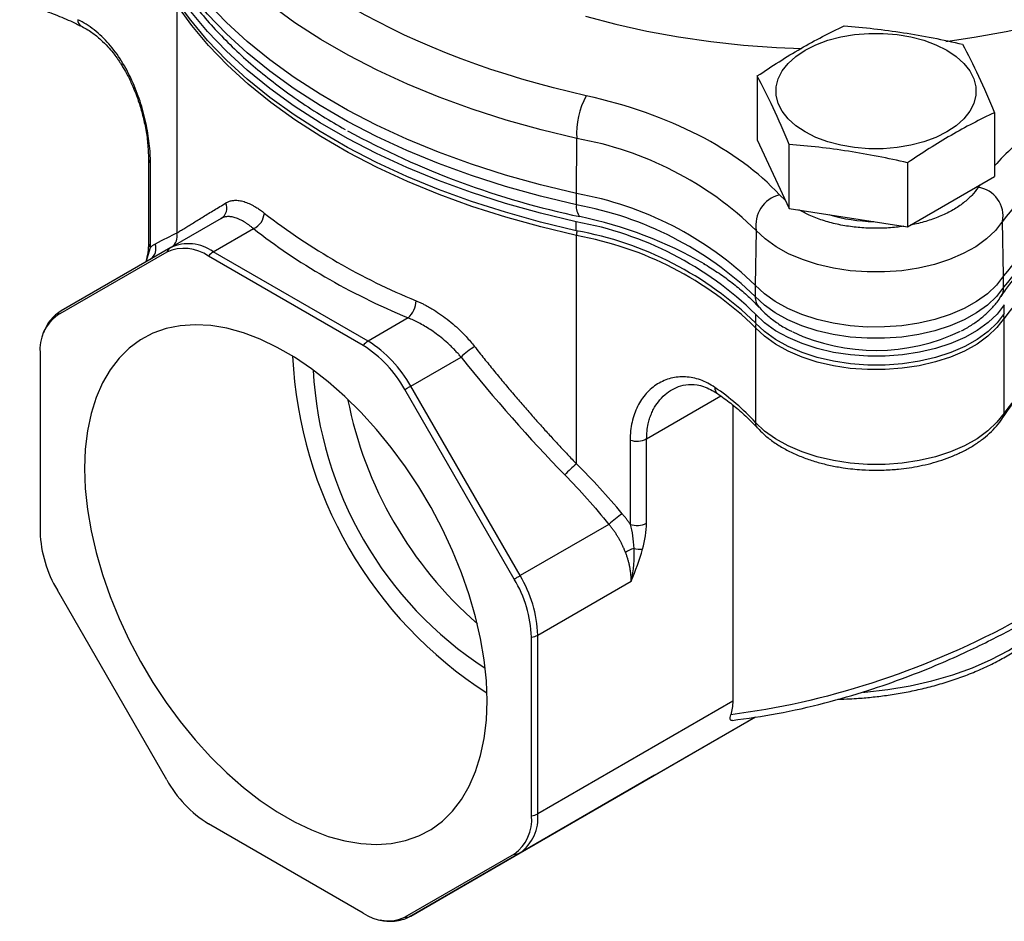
# Model space of a CAD drawing. Header units: inches. Extents: x 0.5 to 21.5, y 0.5 to 16.5.
# Tile 8 of 13: x 17.4 to 19.7, y 10.6 to 12.7. Entities that reach past the tile are written whole.
import ezdxf

# ---------------------------------------------------------------- set-up
doc = ezdxf.new("R2010")
doc.units = ezdxf.units.IN
doc.header["$LTSCALE"] = 2
doc.header["$MEASUREMENT"] = 0

msp = doc.modelspace()

# ---------------------------------------------------------------- linework, layer by layer
for p, q in [((17.7721, 12.6867), (17.7721, 12.1597)), ((19.1131, 12.5223), (19.1131, 12.3747)), ((19.6608, 12.4376), (19.6608, 12.29)), ((18.6955, 12.2509), (18.6964, 12.3779)), ((19.1131, 12.3747), (19.1865, 12.2166)), ((19.1865, 12.2166), (19.1865, 12.3643)), ((17.7069, 12.3306), (17.7069, 12.1358)), ((17.7114, 12.1266), (17.7114, 12.3213)), ((19.4603, 12.3219), (19.4603, 12.1743)), ((19.4603, 12.1743), (19.6608, 12.29)), ((19.6271, 12.2706), (19.623, 12.2651)), ((18.6955, 12.2247), (18.6955, 12.2509)), ((19.1778, 12.2354), (19.1641, 12.248)), ((19.1865, 12.2166), (19.4603, 12.1743)), ((17.8745, 12.1933), (17.7581, 12.1261)), ((17.8566, 12.1164), (17.9493, 12.1699)), ((18.6949, 12.1649), (18.6949, 12.1854)), ((19.682, 12.0605), (19.6795, 12.1867)), ((18.6955, 11.6266), (18.6955, 12.1536)), ((19.1108, 12.1655), (19.1084, 12.0392)), ((17.7581, 12.1261), (17.5055, 11.9802)), ((17.7016, 12.0935), (17.7114, 12.1266)), ((17.749, 12.1157), (17.4964, 11.9698)), ((18.2027, 11.8999), (17.8453, 12.1062)), ((18.214, 11.9101), (17.8566, 12.1164)), ((19.682, 12.0344), (19.682, 12.0605)), ((19.1084, 12.0392), (19.1084, 12.013)), ((19.6836, 11.9735), (19.6836, 11.9939)), ((18.3066, 11.9636), (18.214, 11.9101)), ((19.109, 11.9723), (19.109, 11.9519)), ((19.6831, 11.7438), (19.6831, 11.9627)), ((19.1088, 11.9411), (19.1088, 11.7223)), ((17.4565, 11.8817), (17.4565, 11.469)), ((18.3125, 11.8061), (18.4288, 11.8733)), ((18.5651, 11.3685), (18.3125, 11.8061)), ((18.5516, 11.3607), (18.2989, 11.7983)), ((18.8573, 11.6844), (19.0288, 11.7834)), ((19.0564, 11.7626), (19.0564, 11.0786)), ((18.8193, 11.6817), (18.8193, 11.487)), ((18.8573, 11.4896), (18.8573, 11.6844)), ((18.7703, 11.4869), (18.5651, 11.3685)), ((18.6059, 11.2312), (18.8218, 11.3558)), ((17.749, 10.8972), (17.4964, 11.3349)), ((18.5915, 10.8138), (18.5915, 11.2265)), ((18.6059, 10.8186), (18.6059, 11.2312)), ((19.0564, 11.0786), (18.6059, 10.8186)), ((18.5651, 10.7284), (19.1091, 11.0424)), ((18.8753, 10.9074), (19.1091, 11.0424)), ((18.8753, 10.9074), (18.3125, 10.5825)), ((18.2027, 10.5893), (17.8453, 10.7956)), ((18.5516, 10.7257), (18.2989, 10.5798)), ((18.3125, 10.5825), (18.5651, 10.7284))]:
    msp.add_line(p, q)
at = {"flags": 128}
for points in [[(19.5487, 12.6022), (19.6143, 12.6116), (19.6876, 12.6249), (19.7594, 12.6406), (19.8294, 12.6589), (19.8974, 12.6796), (19.963, 12.7027), (20.0261, 12.728), (20.0864, 12.7555), (20.1436, 12.785), (20.1977, 12.8165), (20.2483, 12.8499), (20.2953, 12.885), (20.3385, 12.9217), (20.3778, 12.9598), (20.4129, 12.9992), (20.4439, 13.0398), (20.4705, 13.0814), (20.4926, 13.1239), (20.5102, 13.1671), (20.5233, 13.2108), (20.5316, 13.2549), (20.5354, 13.2992), (20.5356, 13.3122)], [(18.6964, 12.3779), (18.6136, 12.3979), (18.5329, 12.4205), (18.4544, 12.4456), (18.3785, 12.4732), (18.3054, 12.5033), (18.2353, 12.5356), (18.1684, 12.5701), (18.1049, 12.6068), (18.0451, 12.6454), (17.9891, 12.6859), (17.9371, 12.7281), (17.8892, 12.7719), (17.8456, 12.8172), (17.8065, 12.8638), (17.7719, 12.9116)], [(18.6955, 12.2509), (18.6125, 12.2709), (18.5316, 12.2935), (18.453, 12.3187), (18.377, 12.3464), (18.3038, 12.3764), (18.2335, 12.4088), (18.1665, 12.4434), (18.103, 12.4801), (18.043, 12.5188), (17.9869, 12.5593), (17.9348, 12.6016), (17.8869, 12.6455), (17.8432, 12.6909), (17.8041, 12.7376), (17.7694, 12.7855)], [(18.6955, 12.2247), (18.6125, 12.2447), (18.5316, 12.2674), (18.453, 12.2926), (18.377, 12.3202), (18.3038, 12.3503), (18.2335, 12.3827), (18.1665, 12.4173), (18.103, 12.454), (18.043, 12.4927), (17.9869, 12.5332), (17.9348, 12.5755), (17.8869, 12.6194), (17.8432, 12.6648), (17.8041, 12.7115), (17.7694, 12.7593)], [(18.6949, 12.1854), (18.6121, 12.2053), (18.5313, 12.2279), (18.4528, 12.2531), (18.3769, 12.2807), (18.3037, 12.3108), (18.2336, 12.3431), (18.1666, 12.3776), (18.1031, 12.4143), (18.0432, 12.4529), (17.9872, 12.4934), (17.9351, 12.5356), (17.8871, 12.5794), (17.8435, 12.6247), (17.8043, 12.6713), (17.7696, 12.7191)], [(18.6949, 12.1649), (18.6121, 12.1849), (18.5313, 12.2075), (18.4528, 12.2327), (18.3769, 12.2603), (18.3037, 12.2904), (18.2336, 12.3227), (18.1666, 12.3572), (18.1031, 12.3939), (18.0432, 12.4325), (17.9872, 12.4729), (17.9351, 12.5151), (17.8871, 12.559), (17.8435, 12.6042), (17.8043, 12.6509), (17.7696, 12.6987)], [(18.6955, 12.1536), (18.6128, 12.1736), (18.5322, 12.1962), (18.4538, 12.2213), (18.378, 12.2489), (18.305, 12.2789), (18.235, 12.3112), (18.1682, 12.3457), (18.1048, 12.3823), (18.0451, 12.4208), (17.9891, 12.4613), (17.9372, 12.5034), (17.8893, 12.5472), (17.8458, 12.5924), (17.8067, 12.6389), (17.7721, 12.6867)], [(18.7166, 12.6603), (18.7865, 12.6419), (18.8581, 12.6259), (18.9314, 12.6125), (19.0059, 12.6017), (19.0814, 12.5935), (19.1576, 12.588), (19.2158, 12.5857)], [(19.2234, 12.5819), (19.2484, 12.5944), (19.2761, 12.6047), (19.3061, 12.6126), (19.3378, 12.6179), (19.3704, 12.6206), (19.4034, 12.6206), (19.4361, 12.6179), (19.4678, 12.6126), (19.4978, 12.6047), (19.5255, 12.5944), (19.5505, 12.5819), (19.5721, 12.5675), (19.5899, 12.5515), (19.6036, 12.5341), (19.6129, 12.5159), (19.6176, 12.497), (19.6176, 12.478), (19.6129, 12.4591), (19.6036, 12.4408), (19.5899, 12.4235), (19.5721, 12.4075), (19.5505, 12.3931), (19.5255, 12.3806), (19.4978, 12.3703), (19.4678, 12.3624), (19.4361, 12.357), (19.4034, 12.3543), (19.3704, 12.3543), (19.3378, 12.357), (19.3061, 12.3624), (19.2761, 12.3703), (19.2484, 12.3806), (19.2234, 12.3931), (19.2018, 12.4075), (19.184, 12.4235), (19.1703, 12.4408), (19.161, 12.4591), (19.1563, 12.478), (19.1563, 12.497), (19.161, 12.5159), (19.1703, 12.5341), (19.184, 12.5515), (19.2018, 12.5675), (19.2234, 12.5819)], [(19.6795, 12.1867), (19.6632, 12.1657), (19.6425, 12.146), (19.6175, 12.1281), (19.5888, 12.1122), (19.5568, 12.0984), (19.5221, 12.0872), (19.4851, 12.0786), (19.4466, 12.0727), (19.4071, 12.0698), (19.3672, 12.0698), (19.3277, 12.0727), (19.2891, 12.0785), (19.2521, 12.0871), (19.2174, 12.0983), (19.1853, 12.112), (19.1566, 12.1279), (19.1316, 12.1459), (19.1108, 12.1655)], [(19.682, 12.0605), (19.6656, 12.0394), (19.6447, 12.0196), (19.6195, 12.0015), (19.5905, 11.9854), (19.5583, 11.9715), (19.5232, 11.9602), (19.486, 11.9515), (19.4471, 11.9456), (19.4072, 11.9427), (19.367, 11.9426), (19.3272, 11.9456), (19.2883, 11.9514), (19.251, 11.9601), (19.2159, 11.9714), (19.1836, 11.9852), (19.1546, 12.0013), (19.1294, 12.0194), (19.1084, 12.0392)], [(19.682, 12.0344), (19.6656, 12.0132), (19.6447, 11.9934), (19.6195, 11.9753), (19.5905, 11.9593), (19.5583, 11.9454), (19.5232, 11.9341), (19.486, 11.9254), (19.4471, 11.9195), (19.4072, 11.9165), (19.367, 11.9165), (19.3272, 11.9195), (19.2883, 11.9253), (19.251, 11.934), (19.2159, 11.9453), (19.1836, 11.9591), (19.1546, 11.9752), (19.1294, 11.9933), (19.1084, 12.013)], [(19.6836, 11.9939), (19.6673, 11.9726), (19.6463, 11.9527), (19.6212, 11.9345), (19.5922, 11.9183), (19.5599, 11.9044), (19.5248, 11.8929), (19.4874, 11.8842), (19.4484, 11.8783), (19.4084, 11.8753), (19.3681, 11.8752), (19.3281, 11.8782), (19.2891, 11.8841), (19.2517, 11.8928), (19.2165, 11.9042), (19.1842, 11.9181), (19.1551, 11.9342), (19.13, 11.9524), (19.109, 11.9723)], [(19.6831, 11.9627), (19.6667, 11.9414), (19.6458, 11.9215), (19.6207, 11.9034), (19.5917, 11.8872), (19.5594, 11.8733), (19.5243, 11.8619), (19.487, 11.8532), (19.448, 11.8473), (19.4081, 11.8443), (19.3678, 11.8443), (19.3278, 11.8472), (19.2888, 11.8531), (19.2515, 11.8618), (19.2163, 11.8731), (19.184, 11.887), (19.155, 11.9031), (19.1298, 11.9213), (19.1088, 11.9411)], [(19.6836, 11.9735), (19.6673, 11.9522), (19.6463, 11.9323), (19.6212, 11.9141), (19.5922, 11.8979), (19.5599, 11.8839), (19.5248, 11.8725), (19.4874, 11.8638), (19.4484, 11.8578), (19.4084, 11.8548), (19.3681, 11.8548), (19.3281, 11.8578), (19.2891, 11.8637), (19.2517, 11.8724), (19.2165, 11.8838), (19.1842, 11.8977), (19.1551, 11.9138), (19.13, 11.932), (19.109, 11.9519)], [(18.4889, 11.0794), (18.4872, 11.1259), (18.4822, 11.174), (18.4739, 11.2233), (18.4623, 11.2736), (18.4476, 11.3243), (18.4299, 11.3753), (18.4092, 11.426), (18.3857, 11.4762), (18.3596, 11.5255), (18.3311, 11.5734), (18.3004, 11.6198), (18.2677, 11.6642), (18.2333, 11.7063), (18.1973, 11.7458), (18.1601, 11.7825), (18.1219, 11.816), (18.083, 11.8462), (18.0437, 11.8727), (18.0043, 11.8955), (17.9649, 11.9144), (17.926, 11.9291), (17.8879, 11.9397), (17.8506, 11.946), (17.8147, 11.948), (17.7802, 11.9456), (17.7475, 11.939), (17.7168, 11.9281), (17.6883, 11.913), (17.6623, 11.8938), (17.6388, 11.8707), (17.6181, 11.8439), (17.6004, 11.8134), (17.5856, 11.7797), (17.5741, 11.7428), (17.5658, 11.703), (17.5608, 11.6607), (17.5591, 11.6161), (17.5608, 11.5696), (17.5658, 11.5216), (17.5741, 11.4722), (17.5856, 11.422), (17.6004, 11.3712), (17.6181, 11.3202), (17.6388, 11.2695), (17.6623, 11.2193), (17.6883, 11.17), (17.7168, 11.1221), (17.7475, 11.0757), (17.7802, 11.0313), (17.8147, 10.9892), (17.8506, 10.9497), (17.8879, 10.913), (17.926, 10.8795), (17.9649, 10.8493), (18.0043, 10.8228), (18.0437, 10.8), (18.083, 10.7812), (18.1219, 10.7664), (18.1601, 10.7558), (18.1973, 10.7496), (18.2333, 10.7476), (18.2677, 10.7499), (18.3004, 10.7565), (18.3311, 10.7674), (18.3596, 10.7825), (18.3857, 10.8017), (18.4092, 10.8248), (18.4299, 10.8516), (18.4476, 10.8821), (18.4623, 10.9159), (18.4739, 10.9528), (18.4822, 10.9925), (18.4872, 11.0348), (18.4889, 11.0794)], [(18.2989, 11.7983), (18.3007, 11.7993), (18.3025, 11.8004), (18.3043, 11.8014), (18.306, 11.8024), (18.3077, 11.8034), (18.3094, 11.8043), (18.3109, 11.8052), (18.3125, 11.8061)], [(19.6831, 11.7438), (19.6667, 11.7226), (19.6458, 11.7027), (19.6207, 11.6845), (19.5917, 11.6684), (19.5594, 11.6545), (19.5243, 11.6431), (19.487, 11.6343), (19.448, 11.6284), (19.4081, 11.6254), (19.3678, 11.6254), (19.3278, 11.6284), (19.2888, 11.6342), (19.2515, 11.6429), (19.2163, 11.6543), (19.184, 11.6682), (19.155, 11.6843), (19.1298, 11.7024), (19.1088, 11.7223)], [(18.5516, 11.3607), (18.5534, 11.3617), (18.5552, 11.3627), (18.557, 11.3638), (18.5587, 11.3648), (18.5604, 11.3657), (18.562, 11.3667), (18.5636, 11.3676), (18.5651, 11.3685)], [(19.3584, 11.0991), (19.3617, 11.0994), (19.4146, 11.1053), (19.4663, 11.114), (19.5165, 11.1254), (19.5646, 11.1394), (19.6104, 11.1558), (19.6533, 11.1746), (19.6931, 11.1956), (19.7294, 11.2186), (19.762, 11.2434), (19.7905, 11.2698), (19.8147, 11.2976), (19.8298, 11.3191)]]:
    msp.add_lwpolyline(points, dxfattribs=at)
for centre, radius, start, end in [((17.5583, 12.6503), 0.0146, 172.1495, 236.403), ((18.8642, 12.3929), 0.1684, 150.1461, 185.1008), ((20.2087, 11.7841), 0.6649, 104.4186, 142.7397), ((19.1092, 14.1218), 1.9666, 241.3574, 258.0938), ((18.5582, 11.5979), 0.7921, 45.7659, 79.9511), ((17.7196, 12.331), 0.0127, 181.7641, 229.6861), ((20.2095, 11.6593), 0.6627, 104.4186, 142.7397), ((19.6139, 12.199), 0.0668, 349.3896, 82.1234), ((20.2043, 11.6411), 0.6538, 104.1479, 143.0104), ((18.5577, 11.4735), 0.7894, 45.7659, 79.9511), ((19.1819, 12.178), 0.0722, 104.2694, 190.0161), ((17.8589, 12.2178), 0.0291, 302.2701, 22.9736), ((18.7262, 12.219), 0.0313, 169.3344, 223.3154), ((18.5531, 11.4384), 0.7991, 45.978, 79.7389), ((17.9322, 12.2085), 0.0423, 293.937, 356.2451), ((18.9002, 13.4047), 1.5149, 232.3243, 247.681), ((18.5028, 11.2362), 0.982, 60.1451, 78.2098), ((19.385, 12.547), 0.3607, 252.7985, 269.6154), ((20.2101, 11.5648), 0.6603, 104.4508, 142.9485), ((18.5579, 11.4101), 0.7873, 45.5716, 79.9731), ((17.7433, 12.1519), 0.0298, 303.4604, 15.1246), ((18.5532, 11.3807), 0.797, 45.7865, 79.7582), ((18.7739, 12.153), 0.0784, 171.5085, 179.5858), ((18.558, 11.3778), 0.7879, 45.6393, 79.9475), ((17.7196, 12.1362), 0.0127, 181.8659, 229.6807), ((17.695, 12.1233), 0.0292, 304.8922, 22.2251), ((17.7693, 12.1072), 0.022, 120.4931, 157.1095), ((17.7889, 12.0275), 0.0968, 54.3818, 114.314), ((17.7989, 12.0358), 0.0991, 54.3818, 114.314), ((17.8777, 12.0816), 0.0407, 121.1671, 142.7011), ((19.6431, 12.0339), 0.039, 327.3677, 0.7547), ((19.1455, 12.012), 0.0371, 178.3671, 221.4347), ((18.2693, 12.0049), 0.0557, 312.1593, 358.4446), ((20.2049, 11.3538), 0.6515, 104.1778, 143.2214), ((17.5529, 11.8912), 0.0969, 125.698, 185.6204), ((17.5166, 11.9613), 0.022, 120.4931, 157.1095), ((19.6582, 11.9625), 0.0249, 0.4015, 19.064), ((19.1367, 11.9408), 0.0279, 160.1821, 179.3499), ((19.3868, 12.3433), 0.4546, 245.0346, 295.5327), ((18.235, 11.8753), 0.0407, 121.1671, 142.7011), ((18.0556, 11.6642), 0.2778, 28.8556, 58.0453), ((18.0636, 11.669), 0.2842, 28.8556, 58.0453), ((18.6001, 11.6863), 0.2536, 123.5431, 132.4976), ((19.0164, 11.9207), 0.9777, 182.6659, 237.3287), ((18.9612, 11.8888), 0.8751, 182.9977, 236.997), ((18.7112, 11.355), 0.5413, 42.7361, 55.8628), ((19.0312, 11.8017), 0.0163, 175.6087, 231.9266), ((19.0774, 11.9559), 0.9281, 191.1658, 228.8288), ((19.6639, 11.7436), 0.0192, 327.6015, 0.7731), ((19.1271, 11.7218), 0.0183, 178.4388, 221.462), ((18.8351, 11.7276), 0.0486, 250.9598, 297.0613), ((18.7916, 11.5001), 0.1589, 127.2075, 140.5762), ((18.9353, 11.311), 0.2412, 123.8122, 133.176), ((18.8351, 11.5329), 0.0486, 250.9598, 297.0613), ((17.7342, 11.4785), 0.2778, 181.9565, 211.1437), ((18.8514, 11.359), 0.0761, 108.2405, 123.9819), ((18.842, 11.4896), 0.0601, 256.0579, 275.6433), ((18.3138, 11.217), 0.2778, 1.9565, 31.1437), ((18.3219, 11.2215), 0.2842, 1.9565, 31.1437), ((18.5863, 11.2669), 0.0407, 277.2976, 298.8277), ((17.9923, 11.0313), 0.2778, 208.8556, 238.0453), ((18.4951, 10.8044), 0.0969, 305.698, 5.6204), ((18.5073, 10.8088), 0.0991, 305.698, 5.6204), ((18.5863, 10.8542), 0.0407, 277.2976, 298.8277), ((18.5543, 10.7475), 0.022, 262.8867, 299.501), ((18.2591, 10.668), 0.0968, 234.3818, 294.314), ((18.3016, 10.6016), 0.022, 262.8867, 299.501)]:
    msp.add_arc(centre, radius, start, end)
for points in [[(18.7181, 12.4767), (18.3091, 12.5676), (17.9858, 12.7543), (17.8282, 12.9904)], [(19.3136, 12.638), (19.3592, 12.6344), (19.4505, 12.6244), (19.5418, 12.6061), (19.5874, 12.5957)], [(19.5874, 12.5957), (19.5996, 12.5727), (19.6241, 12.5242), (19.6485, 12.4674), (19.6608, 12.4376)], [(19.1865, 12.3643), (19.1743, 12.394), (19.1498, 12.4508), (19.1253, 12.4994), (19.1131, 12.5223)], [(19.1641, 12.248), (19.0682, 12.3529), (18.9097, 12.4341), (18.7181, 12.4767)], [(19.4603, 12.3219), (19.4147, 12.3324), (19.3234, 12.3506), (19.2321, 12.3606), (19.1865, 12.3643)], [(17.9493, 12.1699), (18.0493, 12.0909), (18.1698, 12.0213), (18.3066, 11.9636)], [(17.7721, 12.1597), (17.7581, 12.1527), (17.7413, 12.1442), (17.722, 12.1343)], [(18.4288, 11.8733), (18.5055, 11.777), (18.5859, 11.6859), (18.6688, 11.601)], [(18.8011, 11.5114), (18.7672, 11.552), (18.7319, 11.5906), (18.6955, 11.6266)], [(18.6688, 11.601), (18.7038, 11.5652), (18.7377, 11.5271), (18.7703, 11.4869)], [(18.8193, 11.487), (18.8239, 11.4704), (18.8267, 11.4518), (18.8275, 11.4313)], [(18.8479, 11.4298), (18.8536, 11.4506), (18.8573, 11.4709), (18.8573, 11.4896)], [(18.8275, 11.4313), (18.8286, 11.4071), (18.8268, 11.3811), (18.8218, 11.3558)], [(18.8218, 11.3558), (18.8318, 11.3804), (18.8412, 11.4051), (18.8479, 11.4298)], [(19.0564, 11.0786), (19.0564, 11.0679), (19.0548, 11.0575), (19.0517, 11.0474)]]:
    msp.add_open_spline(points, degree=3)
for points, knots in [([(17.7759, 12.7375), (17.7851, 12.7242), (17.8042, 12.6964), (17.8375, 12.6555), (17.8748, 12.6145), (17.9154, 12.5747), (17.9592, 12.5362), (18.006, 12.4991), (18.0558, 12.4635), (18.1073, 12.4298), (18.1435, 12.4089), (18.1612, 12.3987)], [0, 0, 0, 0, 0.103397, 0.215681, 0.328221, 0.440947, 0.553796, 0.666714, 0.779653, 0.892576, 1, 1, 1, 1]), ([(17.4093, 12.6925), (17.4123, 12.6916), (17.4299, 12.6866), (17.4609, 12.6758), (17.5018, 12.6601), (17.5316, 12.6473), (17.547, 12.6395), (17.55, 12.638)], [0, 0, 0, 0, 0.058657, 0.346382, 0.636427, 0.928202, 1, 1, 1, 1]), ([(17.7114, 12.3213), (17.7114, 12.3357), (17.7105, 12.3508), (17.7078, 12.3742), (17.7067, 12.3821), (17.7041, 12.3983), (17.7025, 12.4065), (17.6972, 12.4311), (17.6928, 12.4475), (17.6848, 12.472), (17.6818, 12.4802), (17.6756, 12.4963), (17.6722, 12.5042), (17.6615, 12.5275), (17.6535, 12.5425), (17.6356, 12.571), (17.6258, 12.5843), (17.61, 12.6023), (17.6046, 12.608), (17.5933, 12.6188), (17.5874, 12.6239), (17.5693, 12.6381), (17.5568, 12.646), (17.5438, 12.6523)], [0, 0, 0, 0, 0.125, 0.125, 0.1875, 0.1875, 0.25, 0.25, 0.375, 0.375, 0.4375, 0.4375, 0.5, 0.5, 0.625, 0.625, 0.75, 0.75, 0.8125, 0.8125, 0.875, 0.875, 1, 1, 1, 1]), ([(17.5502, 12.6381), (17.5589, 12.6334), (17.575, 12.6246), (17.5958, 12.6076), (17.612, 12.5914), (17.6241, 12.5771), (17.6326, 12.5658), (17.6385, 12.5574), (17.6435, 12.5497), (17.6503, 12.5386), (17.66, 12.5212), (17.672, 12.4958), (17.6833, 12.4665), (17.6929, 12.4344), (17.7004, 12.4014), (17.7058, 12.3655), (17.7065, 12.3426), (17.7069, 12.3305)], [0, 0, 0, 0, 0.09177, 0.170544, 0.23561, 0.287269, 0.325685, 0.350586, 0.369917, 0.398924, 0.453083, 0.525312, 0.616533, 0.696587, 0.787478, 0.888611, 1, 1, 1, 1]), ([(19.1131, 12.5223), (19.1465, 12.545), (19.1799, 12.5663), (19.2468, 12.605), (19.2802, 12.6222), (19.3136, 12.638)], [0, 0, 0, 0, 0.5, 0.5, 1, 1, 1, 1]), ([(19.8183, 12.4405), (19.7976, 12.4278), (19.7561, 12.4022), (19.7032, 12.3599), (19.6748, 12.3296), (19.6608, 12.3147)], [0, 0, 0, 0, 0.336879, 0.673798, 1, 1, 1, 1]), ([(19.6608, 12.4376), (19.6274, 12.4218), (19.594, 12.4046), (19.527, 12.3659), (19.4937, 12.3445), (19.4603, 12.3219)], [0, 0, 0, 0, 0.5, 0.5, 1, 1, 1, 1]), ([(19.0553, 11.0342), (19.0899, 11.0389), (19.1612, 11.0487), (19.266, 11.0729), (19.3654, 11.1015), (19.4535, 11.1321), (19.5302, 11.1628), (19.5956, 11.1919), (19.651, 11.2188), (19.6974, 11.2429), (19.736, 11.2642), (19.7719, 11.2849), (19.8115, 11.3087), (19.8607, 11.3401), (19.9185, 11.3795), (19.9807, 11.4253), (20.0435, 11.4754), (20.1052, 11.5288), (20.1651, 11.585), (20.2189, 11.6399), (20.2651, 11.6907), (20.3028, 11.735), (20.3346, 11.7747), (20.364, 11.8133), (20.3916, 11.8517), (20.4198, 11.8933), (20.4481, 11.9379), (20.477, 11.9868), (20.5035, 12.0358), (20.5253, 12.0796), (20.5418, 12.1155), (20.5542, 12.1441), (20.5649, 12.1703), (20.5759, 12.1986), (20.5872, 12.2297), (20.5943, 12.2517), (20.5976, 12.2621)], [0, 0, 0, 0, 0.050442, 0.104075, 0.15276, 0.196398, 0.234883, 0.268129, 0.296311, 0.320576, 0.341053, 0.357714, 0.378324, 0.405473, 0.439225, 0.476188, 0.513949, 0.552493, 0.591802, 0.631096, 0.66299, 0.691272, 0.715934, 0.737625, 0.762803, 0.786185, 0.812722, 0.842396, 0.872459, 0.898068, 0.918144, 0.934175, 0.947075, 0.962779, 0.982358, 1, 1, 1, 1]), ([(19.623, 12.2651), (19.6185, 12.2589), (19.6093, 12.2463), (19.5896, 12.2288), (19.5658, 12.2128), (19.5378, 12.1988), (19.5064, 12.1875), (19.4825, 12.1807), (19.469, 12.1786), (19.4673, 12.1783)], [0, 0, 0, 0, 0.158246, 0.316539, 0.481563, 0.646678, 0.811702, 0.976818, 1, 1, 1, 1]), ([(17.7721, 12.1597), (17.7751, 12.1615), (17.781, 12.1652), (17.7905, 12.171), (17.8004, 12.1771), (17.8109, 12.1836), (17.8219, 12.1903), (17.8335, 12.1974), (17.8457, 12.2048), (17.8584, 12.2126), (17.8717, 12.2207), (17.881, 12.2263), (17.8857, 12.2292)], [0, 0, 0, 0, 0.091807, 0.185432, 0.280876, 0.378141, 0.477227, 0.578135, 0.680865, 0.785419, 0.891797, 1, 1, 1, 1]), ([(17.8857, 12.2292), (17.8868, 12.2298), (17.889, 12.2311), (17.8924, 12.2325), (17.896, 12.2337), (17.8997, 12.2346), (17.9055, 12.2354), (17.9136, 12.2353), (17.9246, 12.2333), (17.9362, 12.2293), (17.947, 12.2241), (17.9569, 12.2183), (17.9655, 12.2125), (17.9714, 12.208), (17.9743, 12.2057)], [0, 0, 0, 0, 0.049987, 0.09987, 0.149723, 0.19962, 0.249635, 0.374813, 0.499838, 0.624436, 0.748754, 0.832699, 0.916325, 1, 1, 1, 1]), ([(19.4512, 12.1757), (19.4469, 12.1749), (19.4313, 12.1722), (19.4032, 12.1705), (19.3677, 12.1704), (19.3321, 12.1735), (19.297, 12.1795), (19.2635, 12.1886), (19.2337, 12.1997), (19.217, 12.2089), (19.2093, 12.2131)], [0, 0, 0, 0, 0.051093, 0.186078, 0.320985, 0.45597, 0.596674, 0.737457, 0.878161, 1, 1, 1, 1]), ([(17.9493, 12.1699), (17.9477, 12.1712), (17.9444, 12.1739), (17.9395, 12.1776), (17.9343, 12.1812), (17.9291, 12.1847), (17.9237, 12.1878), (17.9182, 12.1906), (17.9127, 12.1931), (17.9058, 12.1956), (17.8979, 12.1974), (17.8903, 12.1978), (17.8841, 12.197), (17.879, 12.1956), (17.876, 12.1941), (17.8745, 12.1933)], [0, 0, 0, 0, 0.053354, 0.109324, 0.167914, 0.229125, 0.29296, 0.359419, 0.428504, 0.500217, 0.625275, 0.750399, 0.834446, 0.917645, 1, 1, 1, 1]), ([(19.6764, 12.0129), (19.679, 12.0172), (19.6871, 12.0301), (19.7043, 12.0516), (19.7277, 12.0769), (19.7542, 12.1015), (19.7839, 12.1251), (19.8128, 12.1456), (19.8328, 12.1576), (19.841, 12.1625)], [0, 0, 0, 0, 0.080058, 0.243602, 0.405957, 0.567608, 0.72889, 0.890017, 1, 1, 1, 1]), ([(17.7069, 12.1358), (17.7066, 12.1288), (17.706, 12.1149), (17.7024, 12.1001), (17.7006, 12.0929)], [0, 0, 0, 0, 0.508209, 1, 1, 1, 1]), ([(17.722, 12.1343), (17.7211, 12.1338), (17.7193, 12.1328), (17.7166, 12.131), (17.7139, 12.1289), (17.7122, 12.1274), (17.7114, 12.1266)], [0, 0, 0, 0, 0.250885, 0.50099, 0.7506, 1, 1, 1, 1]), ([(18.9889, 12.0892), (18.9996, 12.0827), (19.0216, 12.0692), (19.0516, 12.0477), (19.0793, 12.0251), (19.1014, 12.005), (19.113, 11.9922), (19.1173, 11.9874)], [0, 0, 0, 0, 0.210761, 0.429309, 0.648491, 0.868529, 1, 1, 1, 1]), ([(19.5846, 11.9341), (19.5855, 11.9346), (19.5947, 11.9389), (19.6106, 11.9488), (19.6318, 11.964), (19.6507, 11.9811), (19.6655, 11.9974), (19.6728, 12.0087), (19.6756, 12.0131)], [0, 0, 0, 0, 0.024762, 0.232233, 0.442207, 0.653503, 0.864999, 1, 1, 1, 1]), ([(18.3249, 12.0034), (18.3273, 12.0023), (18.3322, 12.0002), (18.3394, 11.9968), (18.3467, 11.9931), (18.3539, 11.9891), (18.3648, 11.9828), (18.3792, 11.9736), (18.3968, 11.9607), (18.4139, 11.9466), (18.4284, 11.933), (18.4406, 11.9205), (18.4506, 11.9093), (18.4568, 11.9015), (18.46, 11.8977)], [0, 0, 0, 0, 0.049896, 0.099723, 0.149562, 0.199489, 0.249584, 0.374529, 0.49978, 0.624174, 0.748742, 0.832567, 0.916203, 1, 1, 1, 1]), ([(19.1178, 11.9876), (19.1233, 11.9818), (19.1352, 11.9695), (19.1569, 11.9531), (19.1767, 11.9402), (19.1898, 11.934), (19.1937, 11.9321)], [0, 0, 0, 0, 0.262995, 0.565831, 0.868503, 1, 1, 1, 1]), ([(17.5053, 11.9795), (17.5023, 11.9778), (17.4934, 11.9729), (17.4818, 11.961), (17.471, 11.9458), (17.4665, 11.9345), (17.4643, 11.9291)], [0, 0, 0, 0, 0.159445, 0.463295, 0.747464, 1, 1, 1, 1]), ([(18.4288, 11.8733), (18.427, 11.8754), (18.4231, 11.8799), (18.4168, 11.8869), (18.4095, 11.8944), (18.3996, 11.904), (18.3868, 11.9152), (18.3721, 11.9267), (18.3578, 11.9366), (18.3444, 11.945), (18.3313, 11.9523), (18.3188, 11.9585), (18.3106, 11.9619), (18.3066, 11.9636)], [0, 0, 0, 0, 0.053369, 0.11303, 0.178986, 0.251235, 0.375728, 0.500228, 0.608381, 0.712427, 0.812373, 0.908227, 1, 1, 1, 1]), ([(19.6805, 11.7333), (19.6845, 11.7394), (19.6943, 11.7549), (19.714, 11.7789), (19.7388, 11.8051), (19.7669, 11.8305), (19.7979, 11.8547), (19.8319, 11.8778), (19.8685, 11.8996), (19.9077, 11.9199), (19.9492, 11.9388), (19.993, 11.9559), (20.0234, 11.9668), (20.0395, 11.9714), (20.0398, 11.9715)], [0, 0, 0, 0, 0.0630943, 0.1574353, 0.2513687, 0.3450415, 0.4385583, 0.5319851, 0.6253432, 0.7186483, 0.811888, 0.9050217, 0.997973, 1, 1, 1, 1]), ([(18.46, 11.8977), (18.4673, 11.8884), (18.4819, 11.8699), (18.5039, 11.8428), (18.5257, 11.8163), (18.5475, 11.7904), (18.5691, 11.7652), (18.5906, 11.7406), (18.6119, 11.7166), (18.633, 11.6932), (18.654, 11.6704), (18.6747, 11.6483), (18.6886, 11.6338), (18.6955, 11.6266)], [0, 0, 0, 0, 0.0984416, 0.1953751, 0.2908009, 0.3847196, 0.4771318, 0.5680379, 0.6574385, 0.7453344, 0.8317261, 0.9166144, 1, 1, 1, 1]), ([(19.015, 11.803), (19.0041, 11.8105), (18.9929, 11.8163), (18.9759, 11.8224), (18.9701, 11.8241), (18.9586, 11.8264), (18.9528, 11.8272), (18.9357, 11.8281), (18.9245, 11.827), (18.9083, 11.8229), (18.9029, 11.8211), (18.8926, 11.8167), (18.8876, 11.8141), (18.8733, 11.8052), (18.8645, 11.7979), (18.8487, 11.7803), (18.842, 11.7703), (18.8337, 11.7537), (18.8312, 11.7479), (18.8269, 11.7358), (18.8251, 11.7294), (18.8208, 11.7099), (18.8193, 11.6961), (18.8193, 11.6817)], [0, 0, 0, 0, 0.125, 0.125, 0.1875, 0.1875, 0.25, 0.25, 0.375, 0.375, 0.4375, 0.4375, 0.5, 0.5, 0.625, 0.625, 0.75, 0.75, 0.8125, 0.8125, 0.875, 0.875, 1, 1, 1, 1]), ([(18.9169, 11.7987), (18.9233, 11.8017), (18.9368, 11.8083), (18.9612, 11.8111), (18.99, 11.807), (19.0104, 11.7952), (19.0212, 11.789)], [0, 0, 0, 0, 0.203313, 0.436792, 0.702429, 1, 1, 1, 1]), ([(18.8573, 11.6844), (18.858, 11.6963), (18.8589, 11.7125), (18.8641, 11.7311), (18.8682, 11.7423), (18.8746, 11.7558), (18.8846, 11.7714), (18.8994, 11.7865), (18.9107, 11.7958), (18.9169, 11.7986), (18.917, 11.7987)], [0, 0, 0, 0, 0.240345, 0.32488, 0.411603, 0.500531, 0.657469, 0.833015, 0.999444, 1, 1, 1, 1]), ([(19.0212, 11.789), (19.0315, 11.7816), (19.0524, 11.7667), (19.0801, 11.7431), (19.1004, 11.724), (19.1104, 11.7126), (19.113, 11.7097)], [0, 0, 0, 0, 0.29633, 0.594679, 0.894304, 1, 1, 1, 1]), ([(19.3876, 11.612), (19.4, 11.6122), (19.4173, 11.6125), (19.4426, 11.6147), (19.4639, 11.6174), (19.4888, 11.6218), (19.5141, 11.6277), (19.5395, 11.6352), (19.5644, 11.6444), (19.5882, 11.6552), (19.6106, 11.6676), (19.6312, 11.6816), (19.6499, 11.697), (19.666, 11.7139), (19.676, 11.7261), (19.6798, 11.733), (19.68, 11.7334)], [0, 0, 0, 0, 0.09928, 0.139635, 0.206367, 0.275264, 0.348775, 0.425031, 0.503312, 0.583072, 0.663958, 0.745739, 0.828225, 0.911253, 0.99472, 1, 1, 1, 1]), ([(19.1136, 11.7099), (19.1182, 11.7049), (19.1287, 11.6938), (19.1484, 11.6784), (19.1716, 11.6634), (19.1972, 11.6503), (19.2244, 11.6391), (19.2527, 11.6299), (19.2818, 11.6227), (19.3087, 11.6178), (19.3331, 11.6147), (19.3584, 11.6125), (19.3766, 11.6121), (19.3876, 11.612)], [0, 0, 0, 0, 0.081352, 0.182828, 0.283963, 0.384264, 0.483389, 0.58069, 0.674562, 0.76816, 0.835448, 0.899983, 1, 1, 1, 1]), ([(20.25, 11.6835), (20.1729, 11.5988), (20.0867, 11.5194), (19.9008, 11.3756), (19.8011, 11.3113), (19.5937, 11.2012), (19.486, 11.1554), (19.2688, 11.0852), (19.1592, 11.0607), (19.0517, 11.0474)], [0, 0, 0, 0, 0.25, 0.25, 0.5, 0.5, 0.75, 0.75, 1, 1, 1, 1]), ([(18.8193, 11.487), (18.8179, 11.4891), (18.8151, 11.4933), (18.8106, 11.4994), (18.806, 11.5055), (18.8027, 11.5094), (18.8011, 11.5114)], [0, 0, 0, 0, 0.2494, 0.49901, 0.749115, 1, 1, 1, 1]), ([(18.8088, 11.4221), (18.8079, 11.4245), (18.806, 11.4293), (18.8028, 11.4363), (18.7995, 11.4433), (18.7959, 11.45), (18.792, 11.4566), (18.788, 11.4631), (18.7839, 11.4693), (18.7795, 11.4754), (18.775, 11.4812), (18.7718, 11.485), (18.7703, 11.4869)], [0, 0, 0, 0, 0.10571, 0.210108, 0.31321, 0.41503, 0.515586, 0.614893, 0.712969, 0.809833, 0.905504, 1, 1, 1, 1]), ([(18.8218, 11.3558), (18.8218, 11.3582), (18.8217, 11.3631), (18.8212, 11.3705), (18.8203, 11.378), (18.8192, 11.3854), (18.8177, 11.3929), (18.8159, 11.4003), (18.8138, 11.4076), (18.8115, 11.4149), (18.8097, 11.4197), (18.8088, 11.4221)], [0, 0, 0, 0, 0.115632, 0.230109, 0.343441, 0.455639, 0.566713, 0.676675, 0.785535, 0.893306, 1, 1, 1, 1]), ([(19.2987, 11.0832), (19.308, 11.0834), (19.3242, 11.0837), (19.3516, 11.0855), (19.3813, 11.0881), (19.4164, 11.0925), (19.4525, 11.0984), (19.4895, 11.1061), (19.5267, 11.1155), (19.5634, 11.1266), (19.5993, 11.1395), (19.634, 11.154), (19.6671, 11.1702), (19.6984, 11.1879), (19.7277, 11.2071), (19.7547, 11.2278), (19.7792, 11.2498), (19.8012, 11.2731), (19.82, 11.2978), (19.8317, 11.3151), (19.8362, 11.3245), (19.8364, 11.325)], [0, 0, 0, 0, 0.039161, 0.068104, 0.116072, 0.165714, 0.218799, 0.274001, 0.33079, 0.388748, 0.447584, 0.507093, 0.567127, 0.627583, 0.688392, 0.749505, 0.810882, 0.872509, 0.934393, 0.996565, 1, 1, 1, 1]), ([(19.0554, 11.0337), (19.054, 11.0337), (19.0515, 11.0337), (19.0501, 11.0366), (19.05, 11.0411), (19.0511, 11.0452), (19.0517, 11.0474)], [0, 0, 0, 0, 0.253838, 0.485409, 0.725555, 1, 1, 1, 1]), ([(18.2423, 10.5735), (18.2458, 10.5727), (18.2553, 10.5705), (18.2709, 10.5701), (18.2887, 10.5726), (18.3028, 10.5768), (18.31, 10.5815), (18.3122, 10.5829)], [0, 0, 0, 0, 0.140687, 0.388566, 0.637907, 0.891219, 1, 1, 1, 1])]:
    msp.add_open_spline(points, degree=3, knots=knots)

doc.saveas('drawing.dxf')
